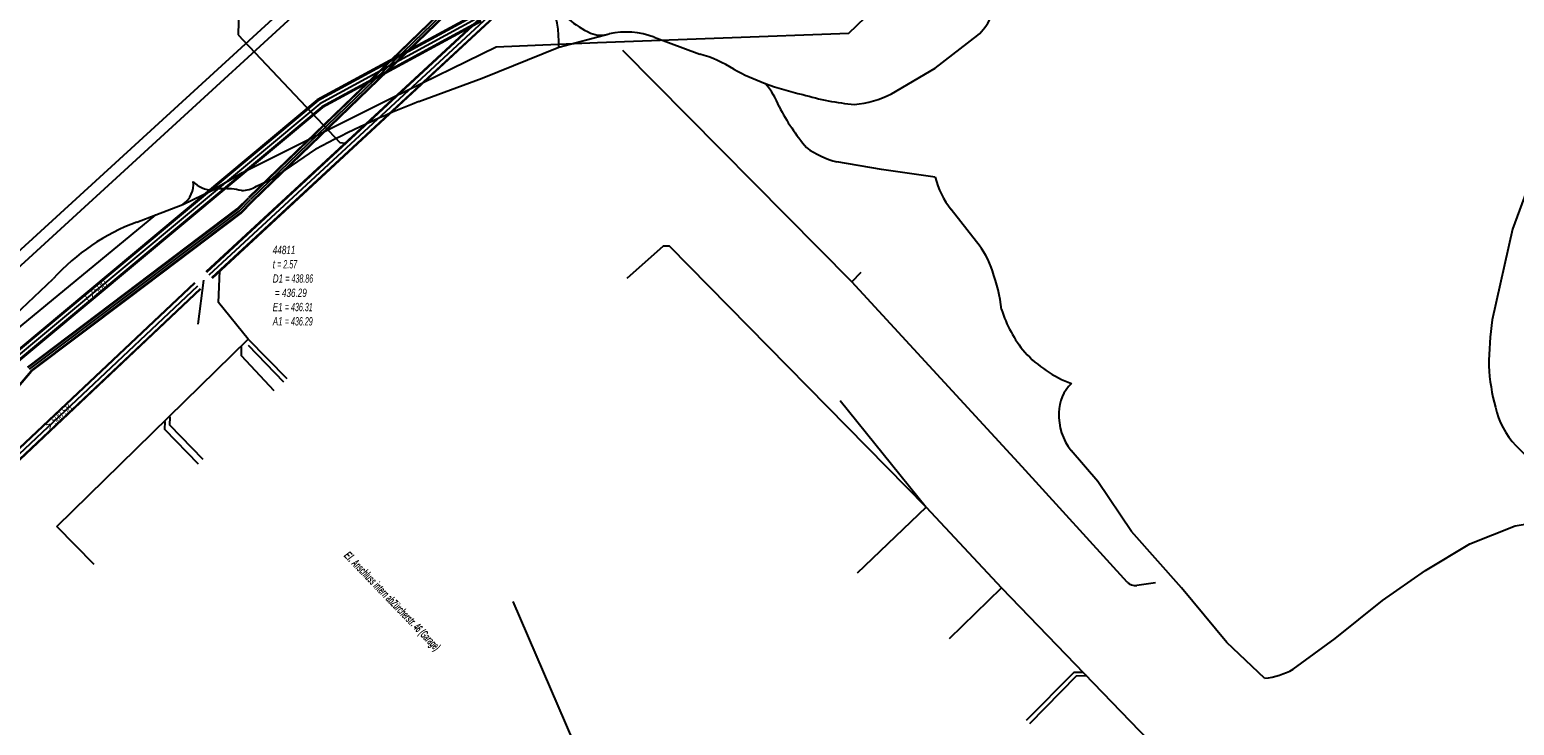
# Model space of a CAD drawing. Header units: metres. Extents: x 2695563 to 2696938, y 1260544 to 1262032.
# Tile 139 of 256: x 2696005 to 2696094, y 1261399 to 1261441. Entities that reach past the tile are written whole.
import ezdxf

# ---------------------------------------------------------------- set-up
doc = ezdxf.new("R2010")
doc.units = ezdxf.units.M
doc.linetypes.add('AUSGEZOGEN', pattern=[0])
for name, color, linetype in [('AW_LK_ Haltung Text', 7, 'AUSGEZOGEN'), ('AW_LK_Haltung', 24, 'AUSGEZOGEN'), ('AW_LK_Normschacht Text', 24, 'AUSGEZOGEN'), ('EW_LK_Freitext_Text', 1, 'AUSGEZOGEN'), ('EW_LK_Trasseabs', 1, 'AUSGEZOGEN'), ('EW_LK_Trasserand', 1, 'AUSGEZOGEN'), ('FM_LK_SW_TRASSEKANTE', 94, 'AUSGEZOGEN'), ('GA_LK_Leitung', 32, 'AUSGEZOGEN'), ('WA_LK_Leitung', 171, 'AUSGEZOGEN'), ('WA_LK_Leitung_Text', 171, 'AUSGEZOGEN')]:
    doc.layers.add(name, color=color, linetype=linetype)
doc.styles.add('ARIAL', font='arial.ttf')
doc.styles.add('ARIALNARROW', font='ARIALN.TTF')

# ---------------------------------------------------------------- blocks, each defined once
blk = doc.blocks.new('COMPLEXOBJECT_2358')
at = {"layer": 'EW_LK_Trasseabs', "color": 1, "linetype": 'AUSGEZOGEN', "transparency": 33554687}
blk.add_line((6069.999, 11407.934), (6063.652, 11414.9), dxfattribs=at)
blk.add_arc((6070.517, 11408.47), 0.745, 225.95124, 274.76614, dxfattribs=at)
blk = doc.blocks.new('COMPLEXOBJECT_2608')
at = {"layer": 'EW_LK_Trasseabs', "color": 1, "linetype": 'AUSGEZOGEN', "transparency": 33554687}
for p, q in [((6010.139, 11429.705), (6011.298, 11430.148)), ((5996.858, 11418.471), (6005.092, 11426.283))]:
    blk.add_line(p, q, dxfattribs=at)
blk.add_arc((6014.811, 11417.382), 13.179, 110.76224, 137.51439, dxfattribs=at)
blk = doc.blocks.new('COMPLEXOBJECT_2609')
at = {"layer": 'EW_LK_Trasseabs', "color": 1, "linetype": 'AUSGEZOGEN', "transparency": 33554687}
blk.add_lwpolyline([(6055.745, 11437.465), (6058.391, 11439.016), (6060.969, 11440.997)], dxfattribs=at)
for centre, radius, start, end in [((6059.08, 11443.157), 2.869, 311.17119, 336.68096), ((6053.008, 11442.713), 5.919, 274.91157, 297.54174)]:
    blk.add_arc(centre, radius, start, end, dxfattribs=at)
blk = doc.blocks.new('COMPLEXOBJECT_2615')
at = {"layer": 'EW_LK_Trasseabs', "color": 1, "linetype": 'AUSGEZOGEN', "transparency": 33554687}
for points in [[(6027.197, 11436.985), (6031.019, 11438.412), (6035.656, 11440.271)], [(6017.378, 11431.875), (6018.408, 11432.362), (6020.97, 11434.111)]]:
    blk.add_lwpolyline(points, dxfattribs=at)
for centre, radius, start, end in [((6046.039, 11387.977), 52.505, 111.03047, 118.51981), ((6016.43, 11433.414), 1.808, 271.13229, 301.61958)]:
    blk.add_arc(centre, radius, start, end, dxfattribs=at)
blk = doc.blocks.new('COMPLEXOBJECT_2616')
at = {"layer": 'EW_LK_Trasseabs', "color": 1, "linetype": 'AUSGEZOGEN', "transparency": 33554687}
blk.add_line((6041.419, 11440.871), (6044.17, 11439.856), dxfattribs=at)
for centre, radius, start, end in [((6039.69, 11436.389), 4.804, 68.91046, 102.10318), ((6042.109, 11432.511), 7.629, 57.40417, 74.32883), ((6053.626, 11452.8), 15.716, 241.88139, 249.47227)]:
    blk.add_arc(centre, radius, start, end, dxfattribs=at)
blk = doc.blocks.new('COMPLEXOBJECT_2620')
at = {"layer": 'EW_LK_Trasseabs', "color": 1, "linetype": 'AUSGEZOGEN', "transparency": 33554687}
for centre, radius, start, end in [((6040.477, 11447.129), 6.675, 216.95386, 244.10454), ((6038.17, 11442.506), 1.509, 246.24683, 289.8702)]:
    blk.add_arc(centre, radius, start, end, dxfattribs=at)
blk = doc.blocks.new('COMPLEXOBJECT_2652')
at = {"layer": 'EW_LK_Trasseabs', "color": 1, "linetype": 'AUSGEZOGEN', "transparency": 33554687}
for points in [[(6094.824, 11433.495), (6093.288, 11429.281), (6092.052, 11423.793)], [(6093.48, 11416.199), (6095.179, 11414.507), (6096.973, 11412.69)]]:
    blk.add_lwpolyline(points, dxfattribs=at)
for centre, radius, start, end in [((6097.233, 11431.492), 3.133, 80.80869, 140.26024), ((6114.595, 11420.726), 22.75, 172.25271, 179.30776), ((6103.456, 11421.629), 11.627, 183.09564, 195.57558), ((6097.001, 11419.545), 4.857, 192.33756, 223.53907)]:
    blk.add_arc(centre, radius, start, end, dxfattribs=at)
blk = doc.blocks.new('COMPLEXOBJECT_2653')
at = {"layer": 'EW_LK_Trasseabs', "color": 1, "linetype": 'AUSGEZOGEN', "transparency": 33554687}
blk.add_lwpolyline([(6080.036, 11402.671), (6082.556, 11404.535), (6085.424, 11406.828), (6088.015, 11408.64), (6090.708, 11410.252), (6093.44, 11411.349), (6095.884, 11411.746), (6097.676, 11411.914)], dxfattribs=at)
blk.add_arc((6077.778, 11406.907), 4.801, 276.23518, 298.06297, dxfattribs=at)
blk = doc.blocks.new('COMPLEXOBJECT_2654')
at = {"layer": 'EW_LK_Trasseabs', "color": 1, "linetype": 'AUSGEZOGEN', "transparency": 33554687}
blk.add_lwpolyline([(6078.299, 11402.135), (6076.011, 11404.287), (6073.284, 11407.597), (6070.25, 11411), (6068.217, 11414.018), (6066.613, 11415.892)], dxfattribs=at)
for centre, radius, start, end in [((6068.301, 11418.17), 2.439, 133.23902, 179.53987), ((6069.412, 11418.078), 3.552, 178.19984, 217.99556)]:
    blk.add_arc(centre, radius, start, end, dxfattribs=at)
blk = doc.blocks.new('COMPLEXOBJECT_2655')
at = {"layer": 'EW_LK_Trasseabs', "color": 1, "linetype": 'AUSGEZOGEN', "transparency": 33554687}
blk.add_line((6060.882, 11428.503), (6059.364, 11430.47), dxfattribs=at)
for centre, radius, start, end in [((6063.005, 11433.486), 4.728, 192.99536, 219.64082), ((6057.381, 11425.435), 4.655, 16.38282, 41.22623), ((6051.639, 11423.048), 10.858, 7.2982, 19.9247), ((6069.356, 11426.508), 7.252, 196.67384, 220.06493), ((6069.154, 11426.766), 7.271, 222.64507, 249.685)]:
    blk.add_arc(centre, radius, start, end, dxfattribs=at)
blk = doc.blocks.new('COMPLEXOBJECT_2660')
at = {"layer": 'EW_LK_Trasseabs', "color": 1, "linetype": 'AUSGEZOGEN', "transparency": 33554687}
blk.add_lwpolyline([(6058.398, 11432.423), (6055.15, 11432.875), (6052.451, 11433.343)], dxfattribs=at)
for centre, radius, start, end in [((6045.143, 11435.332), 4.048, 19.46086, 42.7671), ((6061.297, 11443.126), 13.919, 207.58093, 219.87384), ((6053.875, 11438.779), 5.619, 234.53544, 255.31807)]:
    blk.add_arc(centre, radius, start, end, dxfattribs=at)
blk = doc.blocks.new('COMPLEXOBJECT_2661')
at = {"layer": 'EW_LK_Trasseabs', "color": 1, "linetype": 'AUSGEZOGEN', "transparency": 33554687}
for centre, radius, start, end in [((6053.613, 11452.756), 15.671, 249.46256, 258.11398), ((6054.811, 11451.919), 15.159, 253.02426, 265.09608)]:
    blk.add_arc(centre, radius, start, end, dxfattribs=at)

msp = doc.modelspace()

# ---------------------------------------------------------------- hatches: boundary and pattern name
at = {"layer": 'EW_LK_Trasserand', "lineweight": 18, "transparency": 33554687}
h = msp.add_hatch(dxfattribs=at)
h.set_pattern_fill('MUSTER', color=1, scale=6075, style=0, pattern_type=2)
h.set_pattern_definition([(0, (2708005, 1273150), (6075, 6075), [6075, -6075]), (90, (2708005, 1273150), (-6075, 6075), [6075, -6075])])
h.paths.add_polyline_path([(2696002.23, 1261425.216), (2696004.341, 1261427.12), (2696021.224, 1261442.592), (2696026.008, 1261446.961), (2696031.815, 1261452.291), (2696041.455, 1261461.038), (2696043.622, 1261463.01), (2696045.931, 1261465.133), (2696083.506, 1261499.548), (2696083.027, 1261500.072), (2696045.451, 1261465.656), (2696043.143, 1261463.534), (2696040.978, 1261461.563), (2696031.336, 1261452.815), (2696025.528, 1261447.485), (2696020.745, 1261443.116), (2696003.858, 1261427.64), (2696001.759, 1261425.726)], flags=0)

# ---------------------------------------------------------------- linework, layer by layer
at = {"layer": 'AW_LK_Haltung', "color": 24, "linetype": 'AUSGEZOGEN', "transparency": 33554687}
for p, q in [((2696018.196, 1261471.637), (2696017.234, 1261440.824)), ((2696014.826, 1261423.35), (2696015.161, 1261425.998)), ((2696006.276, 1261411.108), (2696017.85, 1261422.435)), ((2696020.211, 1261420.035), (2696017.85, 1261422.435)), ((2696020.004, 1261419.829), (2696017.866, 1261422.059)), ((2696053.618, 1261418.72), (2696058.821, 1261412.291)), ((2696054.659, 1261408.314), (2696058.821, 1261412.291)), ((2696058.821, 1261412.291), (2696063.365, 1261407.41)), ((2696008.537, 1261408.81), (2696006.276, 1261411.108)), ((2696060.238, 1261404.353), (2696063.365, 1261407.41)), ((2696063.365, 1261407.41), (2696086.602, 1261383.37))]:
    msp.add_line(p, q, dxfattribs=at)
at = {"layer": 'AW_LK_Haltung', "linetype": 'AUSGEZOGEN', "transparency": 33554687}
for p, q in [((2696015.315, 1261426.524), (2696054.923, 1261463.212)), ((2696015.328, 1261426.509), (2696054.936, 1261463.197)), ((2696015.342, 1261426.495), (2696054.95, 1261463.183)), ((2696015.654, 1261426.157), (2696055.262, 1261462.845)), ((2696015.668, 1261426.143), (2696055.276, 1261462.831)), ((2696015.681, 1261426.128), (2696055.289, 1261462.816)), ((2695998.853, 1261411.005), (2696014.615, 1261425.865)), ((2695998.867, 1261410.991), (2696014.629, 1261425.851)), ((2695998.88, 1261410.976), (2696014.642, 1261425.836)), ((2695999.196, 1261410.642), (2696014.958, 1261425.502)), ((2695999.209, 1261410.627), (2696014.971, 1261425.487)), ((2695999.223, 1261410.613), (2696014.985, 1261425.473))]:
    msp.add_line(p, q, dxfattribs=at)
at = {"layer": 'AW_LK_Haltung', "color": 255, "transparency": 33554687}
for p, q in [((2696015.498, 1261426.326), (2696055.106, 1261463.014)), ((2695999.038, 1261410.809), (2696014.8, 1261425.669))]:
    msp.add_line(p, q, dxfattribs=at)
at = {"layer": 'AW_LK_Haltung', "color": 24, "linetype": 'AUSGEZOGEN', "transparency": 33554687}
for points in [[(2696017.234, 1261440.824), (2696023.376, 1261434.332), (2696023.736, 1261434.286)], [(2696040.745, 1261426.121), (2696042.935, 1261428.074), (2696043.278, 1261428.074), (2696058.821, 1261412.291)], [(2696017.85, 1261422.435), (2696016.061, 1261424.653), (2696016.129, 1261426.56)], [(2696019.423, 1261419.304), (2696017.434, 1261421.422), (2696017.434, 1261422.029)], [(2696014.834, 1261414.879), (2696012.807, 1261416.979), (2696012.822, 1261417.458)], [(2696015.118, 1261415.164), (2696013.12, 1261417.235), (2696013.135, 1261417.741)], [(2696064.885, 1261399.415), (2696067.765, 1261402.31), (2696068.313, 1261402.31)], [(2696065.09, 1261399.2), (2696067.897, 1261402.085), (2696068.521, 1261402.097)]]:
    msp.add_lwpolyline(points, dxfattribs=at)
at = {"layer": 'EW_LK_Trasseabs', "color": 1, "linetype": 'AUSGEZOGEN', "transparency": 33554687}
for p, q in [((2696036.626, 1261440.081), (2696039.653, 1261440.896)), ((2696054.316, 1261425.908), (2696040.491, 1261439.892)), ((2696012.268, 1261429.958), (2696013.904, 1261430.583)), ((2696013.904, 1261430.583), (2696015.697, 1261431.442)), ((2696072.672, 1261407.704), (2696071.549, 1261407.537))]:
    msp.add_line(p, q, dxfattribs=at)
for points in [[(2696015.697, 1261431.442), (2696017.5, 1261432.504), (2696026.566, 1261437.039), (2696032.828, 1261440.102), (2696038.958, 1261440.367), (2696054.15, 1261440.935), (2696063.593, 1261450.015), (2696071.061, 1261457.257), (2696080.49, 1261466.352), (2696087.591, 1261473.225), (2696094.04, 1261479.458), (2696097.347, 1261490.835), (2696098.173, 1261493.929)], [(2695998.056, 1261418.04), (2696004.135, 1261423.251), (2696012.268, 1261429.958)], [(2696064.622, 1261414.71), (2696054.316, 1261425.908), (2696054.885, 1261426.482)]]:
    msp.add_lwpolyline(points, dxfattribs=at)
for centre, radius, start, end in [((2696029.583, 1261440.28), 7.046, 358.38311, 22.05995), ((2696013.045, 1261431.805), 1.493, 305.10879, 6.43915), ((2696015.689, 1261432.976), 1.534, 220.87382, 270.31221), ((2696016.644, 1261427.278), 4.27, 95.32787, 102.82024), ((2696016.449, 1261427.343), 4.191, 76.38232, 92.75067)]:
    msp.add_arc(centre, radius, start, end, dxfattribs=at)
at = {"layer": 'EW_LK_Trasserand', "color": 1, "linetype": 'AUSGEZOGEN', "transparency": 33554687}
msp.add_lwpolyline([(2696002.23, 1261425.216), (2696004.341, 1261427.12), (2696021.224, 1261442.592), (2696026.008, 1261446.961), (2696031.815, 1261452.291), (2696041.455, 1261461.038), (2696043.622, 1261463.01), (2696045.931, 1261465.133), (2696083.506, 1261499.548), (2696083.027, 1261500.072), (2696045.451, 1261465.656), (2696043.143, 1261463.534), (2696040.978, 1261461.563), (2696031.336, 1261452.815), (2696025.528, 1261447.485), (2696020.745, 1261443.116), (2696003.858, 1261427.64), (2696001.759, 1261425.726), (2696002.23, 1261425.216)], close=True, dxfattribs=at)
at = {"layer": 'FM_LK_SW_TRASSEKANTE', "color": 94, "linetype": 'AUSGEZOGEN', "transparency": 33554687}
msp.add_line((2696054.456, 1261359.075), (2696033.85, 1261406.57), dxfattribs=at)
at = {"layer": 'GA_LK_Leitung', "linetype": 'AUSGEZOGEN', "transparency": 33554687}
for p, q in [((2696091.689, 1261502.365), (2696017.863, 1261430.991)), ((2696091.702, 1261502.352), (2696017.876, 1261430.978)), ((2696091.715, 1261502.338), (2696017.889, 1261430.964)), ((2696091.897, 1261502.15), (2696018.071, 1261430.776)), ((2696091.91, 1261502.136), (2696018.084, 1261430.762)), ((2696091.923, 1261502.123), (2696018.097, 1261430.749)), ((2696017.188, 1261430.307), (2696017.86, 1261430.988)), ((2696017.201, 1261430.293), (2696017.873, 1261430.975)), ((2696017.213, 1261430.279), (2696017.887, 1261430.962)), ((2696017.387, 1261430.081), (2696018.073, 1261430.778)), ((2696017.399, 1261430.067), (2696018.087, 1261430.765)), ((2696017.412, 1261430.053), (2696018.1, 1261430.752)), ((2696010.384, 1261425.17), (2696017.188, 1261430.307)), ((2696010.396, 1261425.155), (2696017.201, 1261430.293)), ((2696010.407, 1261425.14), (2696017.213, 1261430.279)), ((2696010.565, 1261424.93), (2696017.387, 1261430.081)), ((2696010.576, 1261424.915), (2696017.399, 1261430.067)), ((2696010.588, 1261424.9), (2696017.412, 1261430.053)), ((2696004.524, 1261420.744), (2696010.384, 1261425.17)), ((2696004.537, 1261420.73), (2696010.396, 1261425.155)), ((2696004.55, 1261420.716), (2696010.407, 1261425.14)), ((2696004.73, 1261420.524), (2696010.565, 1261424.93)), ((2696004.743, 1261420.51), (2696010.576, 1261424.915)), ((2696004.756, 1261420.496), (2696010.588, 1261424.9)), ((2695994.295, 1261408.357), (2696004.73, 1261420.524)), ((2695994.309, 1261408.344), (2696004.743, 1261420.51)), ((2695994.323, 1261408.332), (2696004.756, 1261420.496))]:
    msp.add_line(p, q, dxfattribs=at)
at = {"layer": 'GA_LK_Leitung', "color": 255, "linetype": 'AUSGEZOGEN', "transparency": 33554687}
for p, q in [((2696091.806, 1261502.244), (2696017.98, 1261430.87)), ((2696017.3, 1261430.18), (2696017.98, 1261430.87)), ((2696010.486, 1261425.035), (2696017.3, 1261430.18)), ((2696004.64, 1261420.62), (2696010.486, 1261425.035))]:
    msp.add_line(p, q, dxfattribs=at)
at = {"layer": 'WA_LK_Leitung', "linetype": 'AUSGEZOGEN', "transparency": 33554687}
for p, q in [((2696031.772, 1261442.188), (2696022.011, 1261436.904)), ((2696031.781, 1261442.157), (2696022.029, 1261436.878)), ((2696031.789, 1261442.126), (2696022.047, 1261436.852)), ((2696031.911, 1261441.694), (2696022.293, 1261436.488)), ((2696031.919, 1261441.663), (2696022.311, 1261436.462)), ((2696031.928, 1261441.632), (2696022.329, 1261436.436)), ((2696022.011, 1261436.904), (2695987.38, 1261407.996)), ((2696022.029, 1261436.878), (2695987.4, 1261407.972)), ((2696022.047, 1261436.852), (2695987.42, 1261407.948)), ((2696022.293, 1261436.488), (2695987.7, 1261407.612)), ((2696022.311, 1261436.462), (2695987.72, 1261407.588)), ((2696022.329, 1261436.436), (2695987.74, 1261407.564))]:
    msp.add_line(p, q, dxfattribs=at)
at = {"layer": 'WA_LK_Leitung', "color": 255, "linetype": 'AUSGEZOGEN', "transparency": 33554687}
for p, q in [((2696031.85, 1261441.91), (2696022.17, 1261436.67)), ((2696022.17, 1261436.67), (2695987.56, 1261407.78))]:
    msp.add_line(p, q, dxfattribs=at)

# ---------------------------------------------------------------- block references
at = {"layer": 'EW_LK_Trasseabs', "color": 1, "linetype": 'AUSGEZOGEN', "lineweight": -3, "transparency": 33554687}
for name in ['COMPLEXOBJECT_2620', 'COMPLEXOBJECT_2609', 'COMPLEXOBJECT_2616', 'COMPLEXOBJECT_2615', 'COMPLEXOBJECT_2660', 'COMPLEXOBJECT_2661', 'COMPLEXOBJECT_2652', 'COMPLEXOBJECT_2655', 'COMPLEXOBJECT_2608', 'COMPLEXOBJECT_2654', 'COMPLEXOBJECT_2358', 'COMPLEXOBJECT_2653']:
    msp.add_blockref(name, (2690000.97, 1249999.81), dxfattribs=at)

# ---------------------------------------------------------------- texts
at = {"layer": 'AW_LK_ Haltung Text', "color": 24, "transparency": 33554687, "insert": (2696006.39, 1261417.763), "char_height": 0.55705, "width": 2.45674, "attachment_point": 5, "rotation": 43.5402, "style": 'ARIAL'}
msp.add_mtext('\\A1;{\\fArial|i1|b0;\\H0.557054;\\W0.700000;\\C24;> \\W0.490000;500 SB}\\P', dxfattribs=at)
at = {"layer": 'AW_LK_Normschacht Text', "color": 24, "transparency": 33554687, "insert": (2696019.329, 1261428.081), "char_height": 0.50641, "width": 2.83467, "attachment_point": 1, "line_spacing_factor": 1.024096, "style": 'ARIAL'}
msp.add_mtext('\\A1;{\\fArial|i1|b0;\\H0.506413;\\W0.695318;\\C24;44811}\\P{\\fArial|i1|b0;\\H0.505000;\\W0.695318;\\C24;t \\W0.486723;= 2.57}\\P{\\fArial|i1|b0;\\H0.505000;\\W0.695318;\\C24;D1 \\W0.486723;= 438.86}\\P{\\fArial|i1|b0;\\H0.505000;\\W0.695318;\\C24; = 436.29}\\P{\\fArial|i1|b0;\\H0.505000;\\W0.695318;\\C24;E1 \\W0.486723;= 436.31}\\P{\\fArial|i1|b0;\\H0.505000;\\W0.695318;\\C24;A1 \\W0.486723;= 436.29}\\P', dxfattribs=at)
at = {"layer": 'EW_LK_Freitext_Text', "color": 1, "transparency": 33554687, "insert": (2696026.497, 1261406.563), "char_height": 0.5075, "width": 9.17736, "attachment_point": 5, "rotation": 313.9407, "style": 'ARIALNARROW'}
msp.add_mtext('\\A1;{\\fArial Narrow|i1|b1;\\H0.507500;\\W0.700000;\\C1;El. \\W0.490000;Anschluss intern abZürcherstr. 46 (Garage)}\\P', dxfattribs=at)
at = {"layer": 'WA_LK_Leitung_Text', "color": 7, "transparency": 33554687, "insert": (2696008.639, 1261425.368), "char_height": 0.55426, "width": 1.76538, "attachment_point": 5, "rotation": 39.8529, "style": 'ARIAL'}
msp.add_mtext('\\A1;{\\fArial|i1|b0;\\H0.554263;\\W0.700000;\\C7;FZ500}\\P', dxfattribs=at)

doc.saveas('drawing.dxf')
